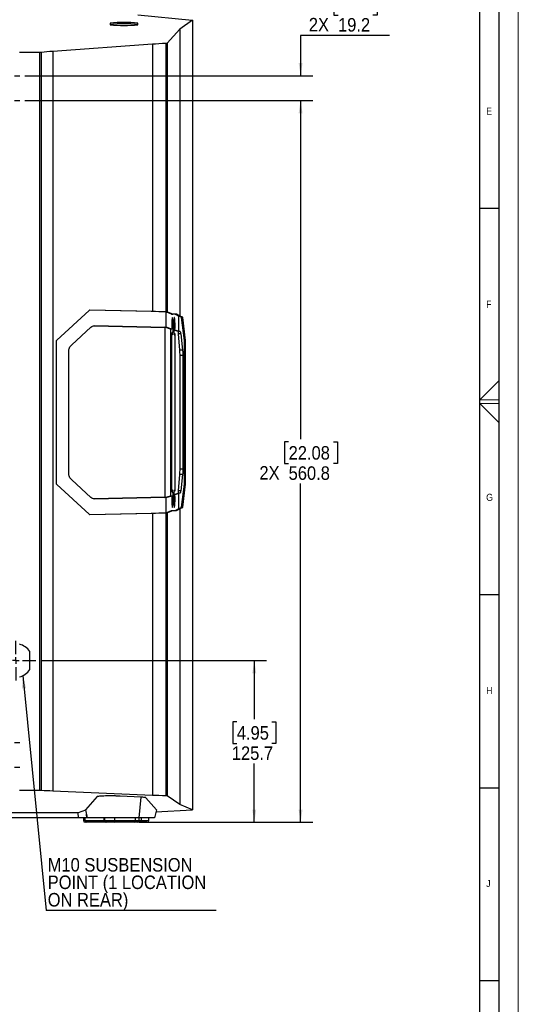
# Model space of a CAD drawing. Header units: millimetres. Extents: x 0 to 2523, y 0 to 1782.
# Tile 7 of 8: x 2135 to 2523, y 423 to 1188. Entities that reach past the tile are written whole.
import ezdxf

# ---------------------------------------------------------------- set-up
doc = ezdxf.new("R2010")
doc.units = ezdxf.units.MM
doc.header["$LTSCALE"] = 3
doc.layers.add('FORMAT', color=7, linetype='Continuous')
doc.layers.add('SLD-0', color=7, linetype='Continuous')
doc.styles.add('SLDTEXTSTYLE0', font='GOTHIC.TTF', dxfattribs={"width": 0.913})
doc.styles.get("Standard").update_dxf_attribs({"font": 'GOTHIC.TTF'})
doc.dimstyles.new('SLDDIMSTYLE0', dxfattribs={"dimtxt": 10.5, "dimasz": 9.906, "dimexe": 0, "dimexo": 0.0625, "dimgap": 2.625, "dimtad": 0, "dimtih": 1, "dimtoh": 1, "dimdec": 1, "dimrnd": 1e-09, "dimzin": 12, "dimdsep": 46, "dimtxsty": 'SLDTEXTSTYLE0', "dimsah": 1, "dimcen": 0.09, "dimadec": 0, "dimazin": 3, "dimtfac": 1, "dimtdec": 1, "dimtofl": 0, "dimtmove": 0, "dimatfit": 3, "dimfxl": 1, "dimfrac": 2, "dimtolj": 1, "dimtzin": 12, "dimarcsym": 0})
doc.dimstyles.new('SLDDIMSTYLE1', dxfattribs={"dimtxt": 0.18, "dimasz": 9.906, "dimexe": 0, "dimexo": 0.0625, "dimgap": 0, "dimtad": 0, "dimtih": 1, "dimtoh": 1, "dimdec": 0, "dimrnd": 1e-09, "dimzin": 0, "dimdsep": 46, "dimtxsty": 'Standard', "dimsah": 1, "dimcen": 0.09, "dimadec": 0, "dimazin": 0, "dimtfac": 9.906, "dimtdec": 0, "dimtofl": 0, "dimtmove": 0, "dimatfit": 3, "dimfxl": 1, "dimfrac": 2, "dimtolj": 1, "dimtzin": 0, "dimarcsym": 0})
doc.dimstyles.new('SLDDIMSTYLE3', dxfattribs={"dimtxt": 10.5, "dimasz": 9.906, "dimexe": 0, "dimexo": 0.0625, "dimgap": 2.625, "dimtad": 0, "dimtih": 1, "dimtoh": 1, "dimdec": 1, "dimrnd": 1e-09, "dimzin": 12, "dimdsep": 46, "dimtxsty": 'SLDTEXTSTYLE0', "dimsah": 1, "dimcen": 0.09, "dimadec": 0, "dimazin": 3, "dimtfac": 1, "dimtdec": 1, "dimtmove": 0, "dimatfit": 0, "dimfxl": 1, "dimfrac": 2, "dimtolj": 1, "dimtzin": 12, "dimarcsym": 0})

# ---------------------------------------------------------------- blocks, each defined once
blk = doc.blocks.new('_D_12')
at = {"layer": 'SLD-0', "color": 7, "transparency": 16777216}
for p, q in [((2139.4, 1125), (2363.28, 1125)), ((2353.76, 1125), (2353.76, 861.85)), ((2344.45, 859.72), (2341.25, 859.72)), ((2341.25, 859.72), (2341.25, 843.05)), ((2379.36, 859.72), (2382.56, 859.72)), ((2382.56, 859.72), (2382.56, 843.05)), ((2341.25, 843.05), (2344.45, 843.05)), ((2382.56, 843.05), (2379.36, 843.05)), ((2353.76, 564.2), (2353.76, 827.34)), ((2238.15, 564.2), (2363.28, 564.2))]:
    blk.add_line(p, q, dxfattribs=at)
for points in [[(2353.76, 1125), (2352.23, 1115.09), (2355.28, 1115.09)], [(2353.76, 564.2), (2355.28, 574.1), (2352.23, 574.1)]]:
    blk.add_solid(points, dxfattribs=at)
at = {"layer": 'SLD-0', "color": 7, "transparency": 16777216, "char_height": 10.5, "attachment_point": 1, "style": 'SLDTEXTSTYLE0'}
for s, insert in [('22.08', (2344.45, 856.46)), ('2X', (2321.76, 840.92)), ('560.8', (2344.45, 840.75))]:
    blk.add_mtext(s, dxfattribs=dict(at, insert=insert))
blk = doc.blocks.new('_D_13')
at = {"layer": 'SLD-0', "color": 7, "transparency": 16777216}
for p, q in [((2382.85, 1207.97), (2379.65, 1207.97)), ((2379.65, 1207.97), (2379.65, 1191.3)), ((2410, 1207.97), (2413.2, 1207.97)), ((2413.2, 1207.97), (2413.2, 1191.3)), ((2379.65, 1191.3), (2382.85, 1191.3)), ((2413.2, 1191.3), (2410, 1191.3)), ((2422.8, 1175.59), (2353.76, 1175.59)), ((2353.76, 1175.59), (2353.76, 1144.2)), ((2139.4, 1144.2), (2363.28, 1144.2)), ((2139.4, 1125), (2363.28, 1125)), ((2353.76, 1125), (2353.76, 1105.95))]:
    blk.add_line(p, q, dxfattribs=at)
for points in [[(2353.76, 1144.2), (2355.28, 1154.1), (2352.23, 1154.1)], [(2353.76, 1125), (2352.23, 1115.09), (2355.28, 1115.09)]]:
    blk.add_solid(points, dxfattribs=at)
at = {"layer": 'SLD-0', "color": 7, "transparency": 16777216, "char_height": 10.5, "attachment_point": 1, "style": 'SLDTEXTSTYLE0'}
for s, insert in [('0.76', (2382.85, 1204.71)), ('2X', (2360.16, 1189.16)), ('19.2', (2382.85, 1189))]:
    blk.add_mtext(s, dxfattribs=dict(at, insert=insert))
blk = doc.blocks.new('_D_19')
at = {"layer": 'SLD-0', "color": 7, "transparency": 16777216}
for p, q in [((2151.72, 689.87), (2327.28, 689.87)), ((2317.76, 689.87), (2317.76, 644.29)), ((2304.18, 642.16), (2300.98, 642.16)), ((2300.98, 642.16), (2300.98, 625.49)), ((2331.33, 642.16), (2334.53, 642.16)), ((2334.53, 642.16), (2334.53, 625.49)), ((2300.98, 625.49), (2304.18, 625.49)), ((2334.53, 625.49), (2331.33, 625.49)), ((2317.76, 564.2), (2317.76, 609.78)), ((2228.39, 564.2), (2327.28, 564.2))]:
    blk.add_line(p, q, dxfattribs=at)
for points in [[(2317.76, 689.87), (2316.23, 679.96), (2319.28, 679.96)], [(2317.76, 564.2), (2319.28, 574.1), (2316.23, 574.1)]]:
    blk.add_solid(points, dxfattribs=at)
at = {"layer": 'SLD-0', "color": 7, "transparency": 16777216, "char_height": 10.5, "attachment_point": 1, "style": 'SLDTEXTSTYLE0'}
for s, insert in [('4.95', (2304.18, 638.9)), ('125.7', (2300.3, 623.19))]:
    blk.add_mtext(s, dxfattribs=dict(at, insert=insert))
blk = doc.blocks.new('SW_NOTE_0_6')
at = {"layer": 'SLD-0', "color": 0}
blk.add_line((132.26, 0), (0, 0), dxfattribs=at)
at = {"layer": 'SLD-0', "color": 0, "char_height": 10.5, "attachment_point": 1, "style": 'SLDTEXTSTYLE0'}
for s, insert in [('M10 SUSBENSION ', (1.31, 40.67)), ('POINT (1 LOCATION ', (1.31, 27.09)), ('ON REAR)', (1.31, 13.52))]:
    blk.add_mtext(s, dxfattribs=dict(at, insert=insert))
blk = doc.blocks.new('SW_CENTERMARKSYMBOL_1')
at = {"layer": 'SLD-0', "color": 0}
for p, q in [((140.27, 68.81), (140.27, 79.17)), ((135.19, 63.73), (124.83, 63.73)), ((140.27, 63.73), (137.73, 63.73)), ((140.27, 63.73), (140.27, 66.27)), ((140.27, 63.73), (140.27, 61.19)), ((140.27, 63.73), (142.81, 63.73)), ((145.35, 63.73), (155.71, 63.73)), ((140.27, 58.65), (140.27, 48.29)), ((0, 5.08), (0, 9.38)), ((134, 5.08), (134, 9.38)), ((-5.08, 0), (-9.38, 0)), ((0, 0), (-2.54, 0)), ((0, 0), (0, 2.54)), ((0, 0), (0, -2.54)), ((0, 0), (2.54, 0)), ((5.08, 0), (128.92, 0)), ((134, 0), (131.46, 0)), ((134, 0), (134, 2.54)), ((134, 0), (134, -2.54)), ((134, 0), (136.54, 0)), ((139.08, 0), (143.38, 0)), ((0, -14.12), (0, -5.08)), ((134, -14.12), (134, -5.08)), ((-5.08, -19.2), (-9.38, -19.2)), ((0, -19.2), (-2.54, -19.2)), ((0, -19.2), (0, -16.66)), ((0, -19.2), (0, -21.74)), ((0, -19.2), (2.54, -19.2)), ((5.08, -19.2), (128.92, -19.2)), ((134, -19.2), (131.46, -19.2)), ((134, -19.2), (134, -16.66)), ((134, -19.2), (134, -21.74)), ((134, -19.2), (136.54, -19.2)), ((139.08, -19.2), (143.38, -19.2)), ((0, -24.28), (0, -28.58)), ((134, -24.28), (134, -28.58))]:
    blk.add_line(p, q, dxfattribs=at)
blk = doc.blocks.new('SW_CENTERMARKSYMBOL_2')
at = {"layer": 'SLD-0', "color": 0}
for p, q in [((0, 5.08), (0, 9.38)), ((134, 5.08), (134, 9.38)), ((-5.08, 0), (-9.38, 0)), ((0, 0), (-2.54, 0)), ((0, 0), (0, 2.54)), ((0, 0), (0, -2.54)), ((0, 0), (2.54, 0)), ((5.08, 0), (128.92, 0)), ((134, 0), (131.46, 0)), ((134, 0), (134, 2.54)), ((134, 0), (134, -2.54)), ((134, 0), (136.54, 0)), ((139.08, 0), (143.38, 0)), ((0, -14.12), (0, -5.08)), ((134, -14.12), (134, -5.08)), ((-5.08, -19.2), (-9.38, -19.2)), ((0, -19.2), (-2.54, -19.2)), ((0, -19.2), (0, -16.66)), ((0, -19.2), (0, -21.74)), ((0, -19.2), (2.54, -19.2)), ((5.08, -19.2), (128.92, -19.2)), ((134, -19.2), (131.46, -19.2)), ((134, -19.2), (134, -16.66)), ((134, -19.2), (134, -21.74)), ((134, -19.2), (136.54, -19.2)), ((139.08, -19.2), (143.38, -19.2)), ((0, -24.28), (0, -28.58)), ((134, -24.28), (134, -28.58))]:
    blk.add_line(p, q, dxfattribs=at)

msp = doc.modelspace()

# ---------------------------------------------------------------- linework, layer by layer
at = {"color": 7, "linetype": 'Continuous', "lineweight": 18}
for p, q in [((2523, 0), (2523, 1782)), ((2508, 907.4), (2493, 892.5)), ((2493, 892.5), (2508, 892.5)), ((2493, 889.5), (2508, 889.5)), ((2508, 874.46), (2493, 889.5))]:
    msp.add_line(p, q, dxfattribs=at)
at = {"color": 7, "linetype": 'Continuous', "lineweight": 25}
for p, q in [((2227.28, 1191.6), (2269.45, 1187.5)), ((2269.67, 1187.3), (2259.89, 1180.34)), ((2269.76, 1187.39), (2269.67, 1187.3)), ((2269.67, 1187.3), (2269.67, 573.97)), ((2269.7, 1187.45), (2269.76, 1187.39)), ((2269.76, 1187.39), (2269.76, 573.92)), ((2205.67, 1185.08), (2205.67, 1183.85)), ((2227.27, 1183.85), (2227.27, 1185.08)), ((2259.89, 1180.34), (2250.1, 1169.44)), ((2259.89, 1180.34), (2259.89, 957.53)), ((2238.53, 1168.67), (2161.28, 1163.15)), ((2161.28, 1163.15), (2161.28, 588.43)), ((2238.53, 1168.67), (2238.53, 960.98)), ((2249.09, 1169.31), (2249.09, 960.75)), ((2250.1, 1169.44), (2250.1, 960.72)), ((2150.69, 1162.32), (2135.2, 1162.32)), ((2150.69, 1162.32), (2150.69, 588.93)), ((2152.2, 1162.38), (2152.2, 588.9)), ((2189.48, 961.91), (2164.4, 938.89)), ((2249.56, 960.71), (2189.88, 962.08)), ((2238.53, 960.98), (2189.94, 962.09)), ((2249.32, 960.75), (2248.96, 960.76)), ((2249.19, 960.67), (2249.56, 960.66)), ((2249.19, 948.9), (2249.19, 960.67)), ((2249.61, 960.52), (2249.19, 960.67)), ((2249.56, 960.66), (2249.56, 960.71)), ((2250.16, 960.71), (2249.56, 960.71)), ((2249.56, 960.66), (2250.16, 960.68)), ((2249.61, 960.52), (2250.61, 960.52)), ((2253.45, 958.97), (2249.66, 960.5)), ((2249.66, 960.5), (2250.66, 960.5)), ((2250.16, 960.71), (2250.1, 960.72)), ((2250.16, 960.68), (2250.16, 960.71)), ((2250.61, 960.52), (2250.16, 960.68)), ((2254.45, 958.97), (2250.66, 960.5)), ((2256.2, 958.97), (2253.45, 958.97)), ((2253.45, 958.97), (2254.45, 958.97)), ((2257.19, 958.97), (2254.45, 958.97)), ((2258.9, 957.53), (2256.2, 958.97)), ((2256.2, 958.97), (2257.19, 958.97)), ((2259.89, 957.53), (2257.19, 958.97)), ((2258.9, 957.52), (2258.89, 957.52)), ((2258.89, 957.52), (2258.89, 945.69)), ((2261.22, 956.73), (2258.89, 957.52)), ((2258.9, 957.52), (2258.9, 957.53)), ((2258.9, 957.53), (2259.89, 957.53)), ((2259.89, 957.52), (2258.9, 957.52)), ((2259.89, 957.52), (2259.89, 957.53)), ((2262.21, 956.73), (2259.89, 957.52)), ((2261.22, 956.73), (2262.21, 956.73)), ((2263.39, 938.5), (2261.31, 956.42)), ((2261.31, 956.42), (2262.3, 956.42)), ((2264.39, 938.5), (2262.3, 956.42)), ((2175.94, 935.21), (2190.76, 948.82)), ((2248.22, 948.66), (2193.47, 949.93)), ((2193.55, 949.95), (2248.11, 948.68)), ((2248.11, 948.93), (2249.19, 948.9)), ((2248.11, 948.68), (2248.11, 948.93)), ((2252.61, 947.44), (2248.11, 948.93)), ((2248.11, 948.68), (2248.22, 948.66)), ((2248.22, 948.66), (2248.22, 816.74)), ((2253.62, 947.43), (2249.19, 948.9)), ((2253.62, 947.43), (2252.61, 947.44)), ((2252.78, 820.92), (2252.78, 944.47)), ((2253.77, 820.85), (2253.77, 944.54)), ((2256.12, 946.6), (2255.11, 946.61)), ((2258.64, 945.44), (2255.16, 946.59)), ((2255.94, 944.04), (2255.94, 821.36)), ((2258.89, 945.69), (2256.12, 946.6)), ((2260.05, 945.44), (2258.64, 945.44)), ((2258.89, 945.69), (2258.89, 945.69)), ((2258.89, 945.69), (2260.05, 945.44)), ((2259.92, 930.93), (2258.97, 943.6)), ((2260.55, 943.6), (2258.97, 943.6)), ((2260.55, 943.6), (2262.03, 930.93)), ((2163.69, 937.48), (2163.69, 827.92)), ((2263.39, 938.5), (2264.39, 938.5)), ((2263.43, 827.6), (2263.43, 937.79)), ((2263.43, 937.79), (2264.42, 937.79)), ((2264.42, 827.6), (2264.42, 937.79)), ((2173.53, 835.33), (2173.53, 930.07)), ((2262.03, 930.93), (2259.92, 930.93)), ((2260.05, 838.59), (2260.05, 926.81)), ((2262.23, 926.81), (2260.05, 926.81)), ((2262.23, 926.81), (2262.23, 838.59)), ((2258.97, 821.8), (2259.92, 834.46)), ((2262.03, 834.46), (2259.92, 834.46)), ((2262.23, 838.59), (2260.05, 838.59)), ((2262.03, 834.46), (2260.55, 821.8)), ((2164.4, 826.51), (2189.48, 803.49)), ((2190.76, 816.58), (2175.94, 830.19)), ((2261.31, 808.98), (2263.39, 826.9)), ((2262.3, 808.98), (2264.39, 826.9)), ((2263.39, 826.9), (2264.39, 826.9)), ((2263.43, 827.6), (2264.42, 827.6)), ((2255.11, 818.79), (2256.12, 818.79)), ((2255.16, 818.8), (2258.64, 819.96)), ((2256.12, 818.79), (2258.89, 819.71)), ((2260.05, 819.96), (2258.64, 819.96)), ((2260.05, 819.96), (2258.89, 819.71)), ((2258.89, 819.71), (2258.89, 807.87)), ((2258.89, 819.71), (2258.89, 819.71)), ((2260.55, 821.8), (2258.97, 821.8)), ((2193.49, 815.46), (2248.22, 816.74)), ((2248.11, 816.72), (2193.55, 815.45)), ((2248.11, 816.47), (2252.61, 817.96)), ((2248.22, 816.74), (2248.11, 816.72)), ((2248.11, 816.47), (2248.11, 816.72)), ((2249.19, 816.49), (2248.11, 816.47)), ((2249.19, 816.49), (2253.62, 817.96)), ((2249.19, 804.72), (2249.19, 816.49)), ((2252.61, 817.96), (2253.62, 817.96)), ((2189.86, 803.32), (2249.56, 804.68)), ((2189.94, 803.31), (2238.53, 804.42)), ((2238.53, 804.42), (2238.53, 585.13)), ((2248.96, 804.64), (2249.32, 804.65)), ((2249.09, 804.64), (2249.09, 584.75)), ((2249.19, 804.72), (2249.61, 804.88)), ((2249.56, 804.73), (2249.19, 804.72)), ((2249.56, 804.68), (2249.56, 804.73)), ((2250.16, 804.71), (2249.56, 804.73)), ((2250.16, 804.68), (2249.56, 804.68)), ((2249.61, 804.88), (2250.61, 804.88)), ((2249.66, 804.9), (2253.45, 806.43)), ((2249.66, 804.9), (2250.66, 804.9)), ((2250.1, 804.67), (2250.16, 804.68)), ((2250.1, 804.67), (2250.1, 584.67)), ((2250.16, 804.71), (2250.61, 804.88)), ((2250.16, 804.68), (2250.16, 804.71)), ((2250.66, 804.9), (2254.45, 806.43)), ((2253.45, 806.43), (2256.2, 806.43)), ((2253.45, 806.43), (2254.45, 806.43)), ((2254.45, 806.43), (2257.19, 806.43)), ((2256.2, 806.43), (2258.9, 807.86)), ((2256.2, 806.43), (2257.19, 806.43)), ((2257.19, 806.43), (2259.89, 807.86)), ((2258.89, 807.87), (2261.22, 808.67)), ((2258.89, 807.87), (2258.9, 807.88)), ((2258.9, 807.86), (2258.9, 807.88)), ((2258.9, 807.88), (2259.89, 807.88)), ((2258.9, 807.86), (2259.89, 807.86)), ((2259.89, 807.88), (2262.21, 808.67)), ((2259.89, 807.88), (2259.89, 807.86)), ((2259.89, 807.86), (2259.89, 578.14)), ((2261.22, 808.67), (2262.21, 808.67)), ((2261.31, 808.98), (2262.3, 808.98)), ((2143.27, 682.81), (2143.27, 696.92)), ((2150.69, 588.93), (2135.2, 588.93)), ((2238.53, 585.13), (2161.28, 588.43)), ((2195.74, 584.15), (2186.51, 573.97)), ((2229.82, 583.71), (2213.54, 584.52)), ((2228.28, 567.7), (2229.82, 583.71)), ((2241.63, 573.97), (2233.47, 583.29)), ((2259.89, 578.14), (2250.1, 584.67)), ((2186.56, 573.74), (2180.94, 571.67)), ((2186.51, 573.97), (2187.89, 567.7)), ((2241.63, 573.97), (2240.24, 567.7)), ((2241.24, 572.21), (2269.45, 573.85)), ((2269.67, 573.97), (2259.89, 578.14)), ((2269.76, 573.92), (2269.67, 573.97)), ((2269.7, 573.88), (2269.76, 573.92)), ((2181.24, 567.7), (2180.94, 571.67)), ((2187.48, 567.7), (2181.24, 567.7)), ((2184.89, 567.7), (2184.89, 565.6)), ((2186.33, 565.6), (2186.33, 567.7)), ((2187.48, 567.7), (2187.27, 570.53)), ((2187.89, 567.7), (2187.48, 567.7)), ((2198.01, 567.7), (2187.89, 567.7)), ((2200.97, 565.6), (2200.97, 567.7)), ((2201.58, 565.6), (2201.58, 567.7)), ((2209.46, 565.6), (2209.46, 567.7)), ((2228.28, 567.7), (2211.96, 567.7)), ((2225.53, 565.6), (2225.53, 567.7)), ((2228.39, 565.6), (2228.39, 567.7)), ((2230.04, 565.6), (2230.04, 567.7)), ((2240.24, 567.7), (2231.27, 567.7)), ((2235.74, 565.6), (2235.74, 567.7)), ((2187.37, 564.2), (2186.29, 564.2)), ((2186.33, 565.6), (2200.97, 565.6)), ((2202.01, 564.2), (2187.37, 564.2)), ((2201.58, 565.6), (2206.27, 565.6)), ((2202.98, 564.2), (2202.01, 564.2)), ((2206.27, 564.2), (2202.98, 564.2)), ((2206.27, 565.6), (2206.27, 564.2)), ((2206.27, 565.6), (2209.46, 565.6)), ((2208.51, 564.2), (2206.27, 564.2)), ((2224.58, 564.2), (2208.51, 564.2)), ((2209.46, 565.6), (2225.53, 565.6)), ((2226.99, 564.2), (2224.58, 564.2)), ((2225.53, 565.6), (2228.39, 565.6)), ((2230.05, 564.2), (2226.99, 564.2)), ((2230.04, 565.6), (2230.11, 565.6)), ((2230.11, 564.2), (2230.05, 564.2)), ((2230.11, 565.6), (2230.11, 564.2)), ((2234.34, 564.2), (2230.11, 564.2))]:
    msp.add_line(p, q, dxfattribs=at)
at = {"color": 8, "linetype": 'Continuous', "lineweight": 25}
for p, q in [((2184.89, 565.6), (2186.33, 565.6)), ((2200.97, 565.6), (2201.58, 565.6)), ((2228.39, 565.6), (2230.04, 565.6)), ((2230.11, 565.6), (2235.74, 565.6))]:
    msp.add_line(p, q, dxfattribs=at)
at = {"color": 7, "linetype": 'Continuous', "lineweight": 25}
for centre, radius, start, end in [((2216.47, 1076.76), 108.86, 84.30621, 95.69379), ((2216.47, 1075.76), 108.86, 84.30621, 95.69379), ((2216.47, 1292.17), 108.86, 264.30621, 275.69379), ((2260.76, 956.44), 0.547, 358.11791, 32.0409), ((2261.75, 956.44), 0.547, 358.11791, 32.0409), ((2260.76, 808.96), 0.547, 327.9591, 1.88209), ((2261.75, 808.96), 0.547, 327.9591, 1.88209), ((2132.47, 689.87), 12.9, 33.15341, 77.78923), ((2132.47, 689.87), 12.9, 282.21077, 326.84659), ((2186.29, 565.6), 1.4, 180, 270), ((2187.58, 565.44), 1.26, 172.87087, 260.39122), ((2202.22, 565.44), 1.26, 172.87087, 260.39122), ((2202.98, 565.6), 1.4, 180, 270), ((2208.23, 565.41), 1.24, 282.92024, 8.73164), ((2224.3, 565.41), 1.24, 282.92024, 8.73164), ((2226.99, 565.6), 1.4, 270, 0), ((2255.38, 565.25), 25.35, 179.20901, 182.37418), ((2234.34, 565.6), 1.4, 270, 0)]:
    msp.add_arc(centre, radius, start, end, dxfattribs=at)
for centre, major_axis, start_param, end_param in [((2254.13, 949.7), (0, 6.84), 2.424747, 8.191451), ((2255.64, 949.7), (0, 6.84), 4.243101, 10.02084), ((2253.12, 949.7), (0, 6.84), 1.907946, 2.439863), ((2196.67, 949.7), (86.91, 0), 5.414119, 5.429235), ((2304.73, 949.7), (86.91, 0), 4.107847, 4.116327), ((2253.12, 815.7), (0, 6.84), 0.70173, 1.233647), ((2196.67, 815.7), (86.91, 0), 0.85395, 0.869067), ((2254.13, 815.7), (0, 6.84), 1.233327, 7.000031), ((2255.64, 815.7), (0, 6.84), 5.687123, 11.464862), ((2304.73, 815.7), (86.91, 0), 2.166858, 2.175339)]:
    msp.add_ellipse(centre, major_axis=major_axis, ratio=0.078702, start_param=start_param, end_param=end_param, dxfattribs=at)
for points, knots in [([(2269.45, 1187.5), (2269.52, 1187.49), (2269.58, 1187.48), (2269.66, 1187.47), (2269.69, 1187.46), (2269.7, 1187.45)], [0, 0, 0, 0, 0.5, 0.5, 1, 1, 1, 1]), ([(2250.1, 1169.44), (2250.07, 1169.42), (2249.97, 1169.39), (2249.61, 1169.34), (2249.36, 1169.32), (2249.09, 1169.31)], [0, 0, 0, 0, 0.5, 0.5, 1, 1, 1, 1]), ([(2152.2, 1162.38), (2152.02, 1162.37), (2151.78, 1162.35), (2151.26, 1162.33), (2150.97, 1162.32), (2150.69, 1162.32)], [0, 0, 0, 0, 0.5, 0.5, 1, 1, 1, 1]), ([(2189.94, 962.09), (2189.86, 962.09), (2189.78, 962.08), (2189.62, 962.01), (2189.54, 961.97), (2189.48, 961.91)], [0, 0, 0, 0, 0.5, 0.5, 1, 1, 1, 1]), ([(2250.1, 960.72), (2250.08, 960.73), (2250, 960.73), (2249.73, 960.74), (2249.54, 960.75), (2249.32, 960.75)], [0, 0, 0, 0, 0.5, 0.5, 1, 1, 1, 1]), ([(2190.76, 948.82), (2191.17, 949.19), (2191.62, 949.48), (2192.57, 949.87), (2193.06, 949.96), (2193.55, 949.95)], [0, 0, 0, 0, 0.5, 0.5, 1, 1, 1, 1]), ([(2258.97, 943.6), (2258.92, 944.16), (2258.87, 944.62), (2258.76, 945.25), (2258.7, 945.42), (2258.64, 945.44)], [0, 0, 0, 0, 0.5, 0.5, 1, 1, 1, 1]), ([(2260.05, 945.44), (2260.06, 945.43), (2260.08, 945.43), (2260.11, 945.41), (2260.13, 945.38), (2260.16, 945.34), (2260.2, 945.27), (2260.26, 945.15), (2260.32, 944.94), (2260.39, 944.68), (2260.44, 944.4), (2260.48, 944.13), (2260.52, 943.87), (2260.54, 943.69), (2260.55, 943.6)], [0, 0, 0, 0, 0.050563, 0.10085, 0.150935, 0.200893, 0.250797, 0.375519, 0.49997, 0.624616, 0.749768, 0.832727, 0.916023, 1, 1, 1, 1]), ([(2164.4, 938.89), (2164.21, 938.71), (2164.01, 938.46), (2163.82, 938.08), (2163.77, 937.95), (2163.7, 937.7), (2163.69, 937.58), (2163.69, 937.48)], [0, 0, 0, 0, 0.5, 0.5, 0.75, 0.75, 1, 1, 1, 1]), ([(2173.53, 930.07), (2173.53, 930.52), (2173.58, 930.98), (2173.79, 931.91), (2173.95, 932.37), (2174.36, 933.26), (2174.62, 933.69), (2175.23, 934.49), (2175.57, 934.87), (2175.94, 935.21)], [0, 0, 0, 0, 0.25, 0.25, 0.5, 0.5, 0.75, 0.75, 1, 1, 1, 1]), ([(2263.43, 937.79), (2263.43, 937.92), (2263.42, 938.05), (2263.41, 938.3), (2263.4, 938.41), (2263.39, 938.5)], [0, 0, 0, 0, 0.5, 0.5, 1, 1, 1, 1]), ([(2264.42, 937.79), (2264.42, 937.92), (2264.42, 938.05), (2264.4, 938.3), (2264.4, 938.41), (2264.39, 938.5)], [0, 0, 0, 0, 0.5, 0.5, 1, 1, 1, 1]), ([(2260.05, 926.81), (2260.05, 927.57), (2260.03, 928.33), (2259.99, 929.74), (2259.96, 930.39), (2259.92, 930.93)], [0, 0, 0, 0, 0.5, 0.5, 1, 1, 1, 1]), ([(2262.03, 930.93), (2262.04, 930.88), (2262.05, 930.76), (2262.07, 930.59), (2262.08, 930.41), (2262.1, 930.23), (2262.12, 929.95), (2262.15, 929.55), (2262.18, 929.04), (2262.2, 928.5), (2262.22, 928.01), (2262.23, 927.57), (2262.23, 927.19), (2262.23, 926.94), (2262.23, 926.81)], [0, 0, 0, 0, 0.050542, 0.100822, 0.150911, 0.200879, 0.250799, 0.375498, 0.499951, 0.624554, 0.749645, 0.832666, 0.916008, 1, 1, 1, 1]), ([(2175.94, 830.19), (2175.57, 830.53), (2175.23, 830.9), (2174.62, 831.71), (2174.36, 832.14), (2173.95, 833.03), (2173.79, 833.49), (2173.58, 834.41), (2173.53, 834.87), (2173.53, 835.33)], [0, 0, 0, 0, 0.25, 0.25, 0.5, 0.5, 0.75, 0.75, 1, 1, 1, 1]), ([(2259.92, 834.46), (2259.96, 835.01), (2259.99, 835.66), (2260.03, 837.07), (2260.05, 837.83), (2260.05, 838.59)], [0, 0, 0, 0, 0.5, 0.5, 1, 1, 1, 1]), ([(2262.23, 838.59), (2262.23, 838.51), (2262.23, 838.36), (2262.23, 838.13), (2262.23, 837.9), (2262.22, 837.67), (2262.22, 837.34), (2262.2, 836.9), (2262.18, 836.36), (2262.15, 835.84), (2262.12, 835.41), (2262.09, 835.04), (2262.06, 834.74), (2262.04, 834.56), (2262.03, 834.46)], [0, 0, 0, 0, 0.050542, 0.100822, 0.150911, 0.200879, 0.250799, 0.375498, 0.499951, 0.624554, 0.749645, 0.832666, 0.916008, 1, 1, 1, 1]), ([(2163.69, 827.92), (2163.69, 827.82), (2163.7, 827.7), (2163.77, 827.45), (2163.82, 827.32), (2164.01, 826.94), (2164.21, 826.69), (2164.4, 826.51)], [0, 0, 0, 0, 0.25, 0.25, 0.5, 0.5, 1, 1, 1, 1]), ([(2263.39, 826.9), (2263.4, 826.99), (2263.41, 827.1), (2263.42, 827.34), (2263.43, 827.48), (2263.43, 827.6)], [0, 0, 0, 0, 0.5, 0.5, 1, 1, 1, 1]), ([(2264.39, 826.9), (2264.4, 826.99), (2264.4, 827.1), (2264.42, 827.34), (2264.42, 827.48), (2264.42, 827.6)], [0, 0, 0, 0, 0.5, 0.5, 1, 1, 1, 1]), ([(2258.64, 819.96), (2258.7, 819.98), (2258.76, 820.15), (2258.87, 820.78), (2258.92, 821.24), (2258.97, 821.8)], [0, 0, 0, 0, 0.5, 0.5, 1, 1, 1, 1]), ([(2260.55, 821.8), (2260.55, 821.74), (2260.53, 821.63), (2260.51, 821.47), (2260.49, 821.32), (2260.47, 821.17), (2260.44, 820.97), (2260.39, 820.72), (2260.32, 820.45), (2260.26, 820.24), (2260.2, 820.11), (2260.14, 820.02), (2260.1, 819.98), (2260.06, 819.96), (2260.05, 819.96)], [0, 0, 0, 0, 0.050563, 0.10085, 0.150935, 0.200893, 0.250797, 0.375519, 0.49997, 0.624616, 0.749768, 0.832727, 0.916023, 1, 1, 1, 1]), ([(2193.55, 815.45), (2193.06, 815.44), (2192.57, 815.53), (2191.62, 815.91), (2191.17, 816.21), (2190.76, 816.58)], [0, 0, 0, 0, 0.5, 0.5, 1, 1, 1, 1]), ([(2189.48, 803.49), (2189.54, 803.43), (2189.62, 803.38), (2189.78, 803.32), (2189.86, 803.3), (2189.94, 803.31)], [0, 0, 0, 0, 0.5, 0.5, 1, 1, 1, 1]), ([(2249.32, 804.65), (2249.54, 804.65), (2249.73, 804.66), (2250, 804.67), (2250.08, 804.67), (2250.1, 804.67)], [0, 0, 0, 0, 0.5, 0.5, 1, 1, 1, 1]), ([(2152.2, 588.9), (2152.02, 588.91), (2151.78, 588.92), (2151.26, 588.93), (2150.97, 588.93), (2150.69, 588.93)], [0, 0, 0, 0, 0.5, 0.5, 1, 1, 1, 1]), ([(2213.54, 584.52), (2212.86, 584.56), (2212.06, 584.59), (2210.31, 584.63), (2208.38, 584.67), (2205.23, 584.68), (2202.13, 584.64), (2199.43, 584.55), (2197.38, 584.43), (2196.53, 584.34), (2195.94, 584.24), (2195.78, 584.19), (2195.74, 584.15)], [0, 0, 0, 0, 0.125, 0.125, 0.25, 0.375, 0.5, 0.625, 0.75, 0.875, 0.875, 1, 1, 1, 1]), ([(2250.1, 584.67), (2250.07, 584.68), (2249.97, 584.7), (2249.61, 584.73), (2249.36, 584.74), (2249.09, 584.75)], [0, 0, 0, 0, 0.5, 0.5, 1, 1, 1, 1]), ([(2269.45, 573.85), (2269.52, 573.86), (2269.58, 573.86), (2269.66, 573.87), (2269.69, 573.88), (2269.7, 573.88)], [0, 0, 0, 0, 0.5, 0.5, 1, 1, 1, 1]), ([(2181.24, 567.7), (2173.52, 567.7), (2165.79, 567.7), (2150.33, 567.7), (2142.6, 567.7), (2119.4, 567.7), (2103.93, 567.7), (2072.99, 567.7), (2057.51, 567.7), (2034.31, 567.7), (2026.58, 567.7), (2011.12, 567.7), (2003.4, 567.7), (1995.67, 567.7)], [0, 0, 0, 0, 0.125, 0.125, 0.25, 0.25, 0.5, 0.5, 0.75, 0.75, 0.875, 0.875, 1, 1, 1, 1]), ([(2211.96, 567.7), (2211.88, 567.7), (2211.74, 567.7), (2211.52, 567.7), (2211.29, 567.7), (2211.05, 567.7), (2210.81, 567.7), (2210.56, 567.7), (2210.3, 567.7), (2209.78, 567.7), (2208.97, 567.7), (2207.83, 567.7), (2206.66, 567.7), (2205.48, 567.7), (2204.31, 567.7), (2203.19, 567.7), (2202.13, 567.7), (2201.15, 567.7), (2200.28, 567.7), (2199.52, 567.7), (2198.91, 567.7), (2198.52, 567.7), (2198.28, 567.7), (2198.15, 567.7), (2198.05, 567.7), (2198.03, 567.7), (2198.01, 567.7)], [0, 0, 0, 0, 0.0157012, 0.0313436, 0.0469471, 0.0625315, 0.0781168, 0.0937228, 0.1093695, 0.1250766, 0.1875519, 0.2500543, 0.3125296, 0.375032, 0.4375073, 0.5000097, 0.562485, 0.6249874, 0.6874628, 0.7499651, 0.8124405, 0.8749429, 0.9062818, 0.9374647, 0.968651, 1, 1, 1, 1]), ([(2231.27, 567.7), (2231.26, 567.7), (2231.25, 567.7), (2231.22, 567.7), (2231.18, 567.7), (2231.13, 567.7), (2231.08, 567.7), (2230.96, 567.7), (2230.76, 567.7), (2230.42, 567.7), (2229.99, 567.7), (2229.55, 567.7), (2229.12, 567.7), (2228.72, 567.7), (2228.43, 567.7), (2228.28, 567.7)], [0, 0, 0, 0, 0.041735, 0.0833897, 0.1250062, 0.1666269, 0.2082941, 0.2500499, 0.3749952, 0.5000156, 0.6249609, 0.7499813, 0.8333607, 0.9165873, 1, 1, 1, 1])]:
    msp.add_open_spline(points, degree=3, knots=knots, dxfattribs=at)
for points in [[(2161.28, 1163.15), (2158.02, 1162.92), (2154.97, 1162.66), (2152.2, 1162.38)], [(2249.09, 1169.31), (2245.38, 1169.12), (2241.84, 1168.91), (2238.53, 1168.67)], [(2248.96, 960.76), (2245.3, 960.83), (2241.8, 960.91), (2238.53, 960.98)], [(2248.96, 960.76), (2249.01, 960.76), (2249.05, 960.76), (2249.09, 960.75)], [(2249.09, 960.75), (2249.17, 960.75), (2249.25, 960.75), (2249.32, 960.75)], [(2249.66, 960.5), (2249.64, 960.5), (2249.62, 960.51), (2249.61, 960.52)], [(2250.66, 960.5), (2250.64, 960.5), (2250.62, 960.51), (2250.61, 960.52)], [(2238.53, 804.42), (2241.8, 804.49), (2245.3, 804.57), (2248.96, 804.64)], [(2249.09, 804.64), (2249.05, 804.64), (2249.01, 804.64), (2248.96, 804.64)], [(2249.32, 804.65), (2249.25, 804.64), (2249.17, 804.64), (2249.09, 804.64)], [(2249.61, 804.88), (2249.62, 804.89), (2249.64, 804.89), (2249.66, 804.9)], [(2250.61, 804.88), (2250.62, 804.89), (2250.64, 804.89), (2250.66, 804.9)], [(2161.28, 588.43), (2158.02, 588.57), (2154.97, 588.73), (2152.2, 588.9)], [(2233.47, 583.29), (2233.44, 583.33), (2233.25, 583.4), (2232.49, 583.52), (2231.28, 583.63), (2230.31, 583.69), (2229.82, 583.71)], [(2249.09, 584.75), (2245.38, 584.86), (2241.84, 584.99), (2238.53, 585.13)], [(2180.94, 571.67), (2119.34, 571.5), (2057.57, 571.5), (1995.97, 571.67)]]:
    msp.add_open_spline(points, degree=3, dxfattribs=at)
at = {"layer": 'FORMAT'}
for p, q in [((2508, 15), (2508, 1767)), ((2493, 30), (2493, 1752)), ((2508, 1041), (2493, 1041)), ((2508, 741), (2493, 741)), ((2493, 591), (2508, 591)), ((2508, 441), (2493, 441))]:
    msp.add_line(p, q, dxfattribs=at)

# ---------------------------------------------------------------- block references
at = {"layer": 'SLD-0', "color": 7}
for name, p in [('SW_CENTERMARKSYMBOL_2', (1992.21, 1144.2)), ('SW_CENTERMARKSYMBOL_1', (1992.21, 626.14)), ('SW_NOTE_0_6', (2155.87, 495.76))]:
    msp.add_blockref(name, p, dxfattribs=at)

# ---------------------------------------------------------------- texts
at = {"layer": 'FORMAT', "char_height": 5.56, "attachment_point": 1, "style": 'SLDTEXTSTYLE0'}
for s, insert in [('E', (2498, 1119.44)), ('F', (2498, 969.44)), ('G', (2498, 819.44)), ('H', (2498, 669.44)), ('J', (2498, 519.44))]:
    msp.add_mtext(s, dxfattribs=dict(at, insert=insert))

# ---------------------------------------------------------------- dimensions: what is measured, and where the dimension line sits
at = {"layer": 'SLD-0', "color": 7}
for base, p1, p2, dimstyle, picture, middle in [((2353.76, 1125), (2135.59, 1144.2), (2135.59, 1125), 'SLDDIMSTYLE3', '_D_13', (2353.76, 1192.84)), ((2353.76, 564.2), (2135.59, 1125), (2234.34, 564.2), 'SLDDIMSTYLE0', '_D_12', (2353.76, 844.6))]:
    dim = msp.add_linear_dim(base=base, p1=p1, p2=p2, angle=90, text='2X<>', dimstyle=dimstyle, dxfattribs=at)
    dim.commit()
    dim.dimension.update_dxf_attribs({"geometry": picture, "text_midpoint": middle, "dimtype": 160})
dim = msp.add_linear_dim(base=(2317.76, 564.2), p1=(2147.91, 689.87), p2=(2224.58, 564.2), angle=90, dimstyle='SLDDIMSTYLE0', dxfattribs=at)
dim.commit()
dim.dimension.update_dxf_attribs({"geometry": '_D_19', "text_midpoint": (2317.76, 627.03), "dimtype": 160})

# ---------------------------------------------------------------- leaders
msp.add_leader([(2137.8, 678.12), (2155.87, 495.76)], dimstyle='SLDDIMSTYLE1', dxfattribs=at)

doc.saveas('drawing.dxf')
